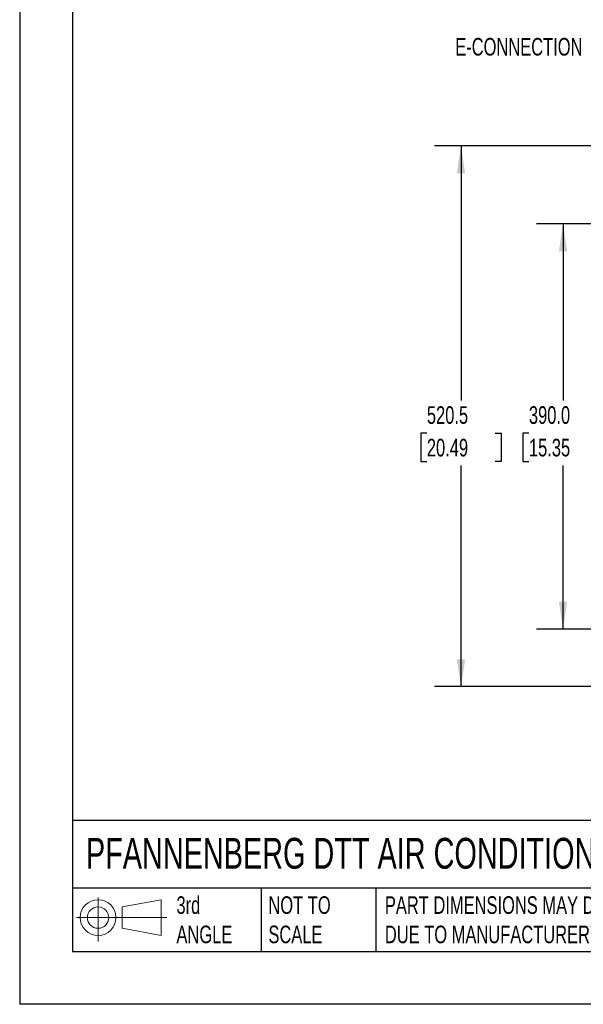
# Model space of a CAD drawing. Header units: millimetres. Extents: x 0 to 2794, y 0 to 2159.
# Tile 1 of 66: x 0 to 678, y 0 to 1185. Entities that reach past the tile are written whole.
import ezdxf

# ---------------------------------------------------------------- set-up
doc = ezdxf.new("R2010")
doc.units = ezdxf.units.MM
doc.header["$LTSCALE"] = 10
doc.layers.add('DIMENSIONS', color=140, linetype='Continuous', lineweight=25)
doc.layers.add('TEXT', color=140, linetype='Continuous', lineweight=25)
doc.styles.add('SLDTEXTSTYLE0', font='TXT', dxfattribs={"width": 0.7})
doc.dimstyles.new('SLDDIMSTYLE0', dxfattribs={"dimtxt": 21.580078, "dimasz": 33.02, "dimexe": 0, "dimexo": 0.0625, "dimgap": 5.39502, "dimtad": 0, "dimtih": 1, "dimtoh": 1, "dimdec": 1, "dimlfac": 0.8, "dimrnd": 1e-09, "dimzin": 12, "dimdsep": 46, "dimtxsty": 'SLDTEXTSTYLE0', "dimsah": 1, "dimcen": 0.09, "dimadec": 0, "dimazin": 3, "dimtfac": 1, "dimtdec": 1, "dimtofl": 0, "dimtmove": 0, "dimatfit": 3, "dimfxl": 0, "dimfrac": 2, "dimtolj": 1, "dimtzin": 12, "dimarcsym": 0})
doc.dimstyles.new('SLDDIMSTYLE1', dxfattribs={"dimtxt": 21.580078, "dimasz": 33.02, "dimexe": 0, "dimexo": 0.0625, "dimgap": 5.39502, "dimtad": 0, "dimtih": 1, "dimtoh": 1, "dimdec": 1, "dimlfac": 0.8, "dimrnd": 1e-09, "dimzin": 4, "dimdsep": 46, "dimtxsty": 'SLDTEXTSTYLE0', "dimsah": 1, "dimcen": 0.09, "dimadec": 0, "dimazin": 1, "dimtfac": 1, "dimtdec": 1, "dimtofl": 0, "dimtmove": 0, "dimatfit": 3, "dimfxl": 0, "dimfrac": 2, "dimtolj": 1, "dimtzin": 12, "dimarcsym": 0})

# ---------------------------------------------------------------- blocks, each defined once
blk = doc.blocks.new('Block11')
at = {"color": 7, "linetype": 'Continuous', "lineweight": 18}
for p, q in [((25.9, 53.1), (25.9, 0)), ((54.8, 41.7), (101.8, 50.3)), ((101.8, 50.3), (101.8, 7.3)), ((54.8, 16), (54.8, 41.7)), ((0, 28.8), (108.7, 28.8)), ((54.8, 16), (101.8, 7.3))]:
    blk.add_line(p, q, dxfattribs=at)
for radius in [21.5, 12.9]:
    blk.add_circle((25.9, 28.8), radius, dxfattribs=at)
blk = doc.blocks.new('Block12')
at = {"color": 7, "linetype": 'Continuous'}
blk.add_blockref('Block11', (0, 0), dxfattribs=at)
blk = doc.blocks.new('_D_3')
at = {"layer": 'DIMENSIONS'}
for p, q in [((797.6, 939), (621.6, 939)), ((653.3, 939), (653.3, 726.5)), ((612.3, 687.3), (605.1, 687.3)), ((605.1, 687.3), (605.1, 653)), ((694.4, 687.3), (701.6, 687.3)), ((701.6, 687.3), (701.6, 653)), ((605.1, 653), (612.3, 653)), ((701.6, 653), (694.4, 653)), ((653.3, 451.5), (653.3, 648.2)), ((797.6, 451.5), (621.6, 451.5))]:
    blk.add_line(p, q, dxfattribs=at)
for points in [[(653.3, 939), (648.3, 906), (658.4, 906)], [(653.3, 451.5), (658.4, 484.5), (648.3, 484.5)]]:
    blk.add_solid(points, dxfattribs=at)
at = {"layer": 'DIMENSIONS', "char_height": 21.17, "attachment_point": 1, "style": 'SLDTEXTSTYLE0'}
for s, insert in [('390.0', (612.3, 719.5)), ('15.35', (612.3, 680.3))]:
    blk.add_mtext(s, dxfattribs=dict(at, insert=insert))
blk = doc.blocks.new('_D_5')
at = {"layer": 'DIMENSIONS'}
for p, q in [((1076, 1032.8), (498.9, 1032.8)), ((530.7, 1032.8), (530.7, 726.5)), ((489.6, 687.3), (482.4, 687.3)), ((482.4, 687.3), (482.4, 653)), ((571.7, 687.3), (579, 687.3)), ((579, 687.3), (579, 653)), ((482.4, 653), (489.6, 653)), ((579, 653), (571.7, 653)), ((530.7, 382.2), (530.7, 648.2)), ((728.2, 382.2), (498.9, 382.2))]:
    blk.add_line(p, q, dxfattribs=at)
for points in [[(530.7, 1032.8), (525.6, 999.8), (535.7, 999.8)], [(530.7, 382.2), (535.7, 415.2), (525.6, 415.2)]]:
    blk.add_solid(points, dxfattribs=at)
at = {"layer": 'DIMENSIONS', "char_height": 21.17, "attachment_point": 1, "style": 'SLDTEXTSTYLE0'}
for s, insert in [('520.5', (489.6, 719.5)), ('20.49', (489.6, 680.3))]:
    blk.add_mtext(s, dxfattribs=dict(at, insert=insert))

msp = doc.modelspace()

# ---------------------------------------------------------------- linework, layer by layer
at = {"color": 7, "linetype": 'Continuous'}
for p in [(0.02, 2159.03), (2794.02, 0.03)]:
    msp.add_line(p, (0.02, 0.03), dxfattribs=at)
at = {"layer": 'TEXT'}
for p, q in [((63.5, 2095.5), (63.5, 63.5)), ((2730.5, 221.26), (63.5, 221.26)), ((2730.5, 139.7), (63.5, 139.7)), ((290.45, 139.7), (290.45, 63.5)), ((428.37, 139.7), (428.37, 63.5)), ((63.5, 63.5), (2730.5, 63.5))]:
    msp.add_line(p, q, dxfattribs=at)

# ---------------------------------------------------------------- block references
msp.add_blockref('Block12', (68.38, 75.54), dxfattribs=at)

# ---------------------------------------------------------------- texts
at = {"layer": 'DIMENSIONS', "insert": (676.72, 1162.55), "char_height": 21.1667, "attachment_point": 3, "style": 'SLDTEXTSTYLE0'}
msp.add_mtext('E-CONNECTION', dxfattribs=at)
at = {"layer": 'TEXT', "attachment_point": 1, "style": 'SLDTEXTSTYLE0'}
for s, insert, char_height in [('PFANNENBERG DTT AIR CONDITIONER', (79.66, 200.23), 37.0417), ('3rd^JANGLE', (188.5, 129.97), 21.167), ('NOT TO^JSCALE', (299.07, 129.97), 21.1667), ("PART DIMENSIONS MAY DIFFER SLIGHTLY ^JDUE TO MANUFACTURER'S VARIANCES", (439.13, 129.97), 21.1667)]:
    msp.add_mtext(s, dxfattribs=dict(at, insert=insert, char_height=char_height))

# ---------------------------------------------------------------- dimensions: what is measured, and where the dimension line sits
at = {"layer": 'DIMENSIONS'}
for base, p1, p2, dimstyle, picture, middle in [((530.67, 382.15), (1088.74, 1032.78), (740.89, 382.15), 'SLDDIMSTYLE0', '_D_5', (530.67, 687.34)), ((653.34, 451.53), (810.27, 939.03), (810.27, 451.53), 'SLDDIMSTYLE1', '_D_3', (653.34, 687.34))]:
    dim = msp.add_linear_dim(base=base, p1=p1, p2=p2, angle=90, dimstyle=dimstyle, dxfattribs=at)
    dim.commit()
    dim.dimension.update_dxf_attribs({"geometry": picture, "text_midpoint": middle, "dimtype": 160})

doc.saveas('drawing.dxf')
